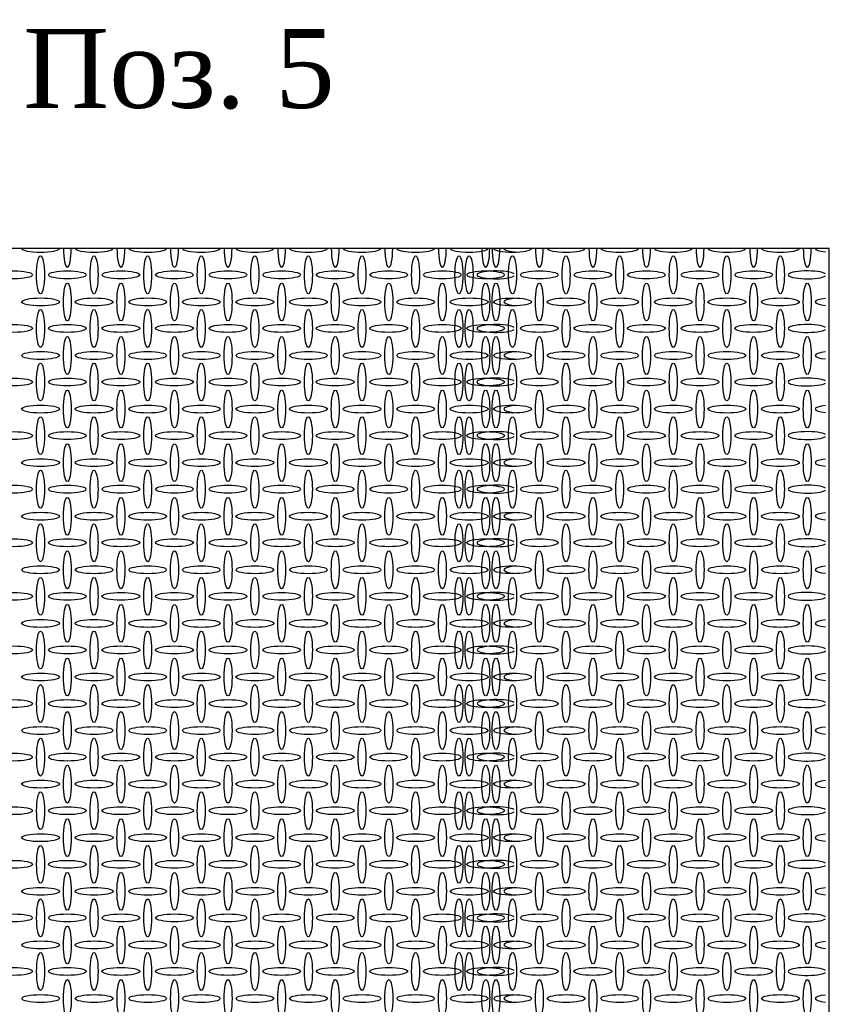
# Model space of a CAD drawing. Header units: millimetres. Extents: x 2063114 to 14983986, y -126020516 to 213791.
# Tile 56 of 256: x 2345810 to 2349407, y -1605762 to -1601388. Entities that reach past the tile are written whole.
import ezdxf

# ---------------------------------------------------------------- set-up
doc = ezdxf.new("R2010")
doc.units = ezdxf.units.MM
doc.layers.add('Фундаменты', color=252, linetype='Continuous', lineweight=25)
doc.styles.add('TIMES', font='times.ttf')

msp = doc.modelspace()

# ---------------------------------------------------------------- linework, layer by layer
msp.add_lwpolyline([(2349406.71485, -1602404.42266), (2343764.71485, -1602404.42266), (2343764.71485, -1609444.42249), (2349406.71485, -1609444.42249)], close=True)
at = {"linetype": 'Continuous'}
for centre, major_axis, start_param, end_param in [((2345902.96423, -1602404.06997), (84, 0), 3.1617472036, 6.2630307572), ((2346021.96423, -1602404.06997), (0, -84), 4.716587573, 7.8497830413), ((2346140.96423, -1602404.06997), (84, 0), 3.1617472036, 6.2630307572), ((2346259.96423, -1602404.06997), (0, -84), 4.716587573, 7.8497830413), ((2346378.96423, -1602404.06997), (84, 0), 3.1617472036, 6.2630307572), ((2346497.96423, -1602404.06997), (0, -84), 4.716587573, 7.8497830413), ((2346616.96423, -1602404.06997), (84, 0), 3.1617472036, 6.2630307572), ((2346735.96423, -1602404.06997), (0, -84), 4.716587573, 7.8497830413), ((2346854.96423, -1602404.06997), (84, 0), 3.1617472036, 6.2630307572), ((2346973.96423, -1602404.06997), (0, -84), 4.716587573, 7.8497830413), ((2347092.96423, -1602404.06997), (84, 0), 3.1617472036, 6.2630307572), ((2347211.96423, -1602404.06997), (0, -84), 4.716587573, 7.8497830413), ((2347330.96423, -1602404.06997), (84, 0), 3.1617472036, 6.2630307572), ((2347449.96423, -1602404.06997), (0, -84), 4.716587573, 7.8497830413), ((2347568.96423, -1602404.06997), (84, 0), 3.1617472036, 6.2630307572), ((2347687.96423, -1602404.06997), (0, -84), 4.716587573, 7.8497830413), ((2347806.96423, -1602404.06997), (84, 0), 3.1617472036, 6.2630307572), ((2347880.64347, -1602404.06997), (0, -84), 4.716587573, 7.8497830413), ((2347925.96423, -1602404.06997), (0, -84), 4.716587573, 7.8497830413), ((2347999.64347, -1602404.06997), (84, 0), 3.1617472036, 6.2630307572), ((2348044.96423, -1602404.06997), (84, 0), 3.1617472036, 4.2396239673), ((2348118.64347, -1602404.06997), (0, -84), 4.716587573, 7.8497830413), ((2348237.64347, -1602404.06997), (84, 0), 3.1617472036, 6.2630307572), ((2348356.64347, -1602404.06997), (0, -84), 4.716587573, 7.8497830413), ((2348475.64347, -1602404.06997), (84, 0), 3.1617472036, 6.2630307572), ((2348594.64347, -1602404.06997), (0, -84), 4.716587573, 7.8497830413), ((2348713.64347, -1602404.06997), (84, 0), 3.1617472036, 6.2630307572), ((2348832.64347, -1602404.06997), (0, -84), 4.716587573, 7.8497830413), ((2348951.64347, -1602404.06997), (84, 0), 3.1617472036, 6.2630307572), ((2349070.64347, -1602404.06997), (0, -84), 4.716587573, 7.8497830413), ((2349189.64347, -1602404.06997), (84, 0), 3.1617472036, 6.2630307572), ((2349308.64347, -1602404.06997), (0, -84), 4.716587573, 7.8497830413), ((2349427.64347, -1602404.06997), (84, 0), 3.1617472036, 4.2396239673), ((2347925.76758, -1602521.87323), (84, 0), 0.2704232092, 6.0127620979), ((2349308.44683, -1602521.87323), (84, 0), 0.2704232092, 6.0127620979), ((2348044.96423, -1602642.06997), (84, 0), 2.0435613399, 4.2396239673), ((2349427.64347, -1602642.06997), (84, 0), 2.0435613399, 4.2396239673), ((2347925.76758, -1602759.87323), (84, 0), 0.2704232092, 6.0127620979), ((2349308.44683, -1602759.87323), (84, 0), 0.2704232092, 6.0127620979), ((2348044.96423, -1602880.06997), (84, 0), 2.0435613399, 4.2396239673), ((2349427.64347, -1602880.06997), (84, 0), 2.0435613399, 4.2396239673), ((2347925.76758, -1602997.87323), (84, 0), 0.2704232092, 6.0127620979), ((2349308.44683, -1602997.87323), (84, 0), 0.2704232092, 6.0127620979), ((2348044.96423, -1603118.06997), (84, 0), 2.0435613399, 4.2396239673), ((2349427.64347, -1603118.06997), (84, 0), 2.0435613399, 4.2396239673), ((2347925.76758, -1603235.87323), (84, 0), 0.2704232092, 6.0127620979), ((2349308.44683, -1603235.87323), (84, 0), 0.2704232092, 6.0127620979), ((2348044.96423, -1603356.06997), (84, 0), 2.0435613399, 4.2396239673), ((2349427.64347, -1603356.06997), (84, 0), 2.0435613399, 4.2396239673), ((2347925.76758, -1603473.87323), (84, 0), 0.2704232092, 6.0127620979), ((2349308.44683, -1603473.87323), (84, 0), 0.2704232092, 6.0127620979), ((2348044.96423, -1603594.06997), (84, 0), 2.0435613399, 4.2396239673), ((2349427.64347, -1603594.06997), (84, 0), 2.0435613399, 4.2396239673), ((2347925.76758, -1603711.87323), (84, 0), 0.2704232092, 6.0127620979), ((2349308.44683, -1603711.87323), (84, 0), 0.2704232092, 6.0127620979), ((2348044.979, -1603832.09958), (84, 0), 2.0437588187, 4.2394264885), ((2349427.65824, -1603832.09958), (84, 0), 2.0437588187, 4.2394264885), ((2347925.81963, -1603950.0221), (84, 0), 0.2727328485, 6.0104524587), ((2349308.49887, -1603950.0221), (84, 0), 0.2727328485, 6.0104524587), ((2348045.01627, -1604070.21884), (84, 0), 2.04425736, 4.2389279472), ((2349427.69551, -1604070.21884), (84, 0), 2.04425736, 4.2389279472), ((2347925.81963, -1604188.0221), (84, 0), 0.2727328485, 6.0104524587), ((2349308.49887, -1604188.0221), (84, 0), 0.2727328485, 6.0104524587), ((2348045.06832, -1604308.36771), (84, 0), 2.0449536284, 4.2382316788), ((2349427.74756, -1604308.36771), (84, 0), 2.0449536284, 4.2382316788), ((2347925.88803, -1604426.23994), (84, 0), 0.2757398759, 6.0074454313), ((2349308.56727, -1604426.23994), (84, 0), 0.2757398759, 6.0074454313), ((2348044.98242, -1604546.06932), (84, 0), 2.0438046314, 4.2393806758), ((2349427.66166, -1604546.06932), (84, 0), 2.0438046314, 4.2393806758), ((2347925.88803, -1604664.23994), (84, 0), 0.2757398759, 6.0074454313), ((2349308.56727, -1604664.23994), (84, 0), 0.2757398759, 6.0074454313), ((2348044.99878, -1604784.13829), (84, 0), 2.0440234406, 4.2391618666), ((2349427.67802, -1604784.13829), (84, 0), 2.0440234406, 4.2391618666), ((2347925.88803, -1604902.23994), (84, 0), 0.2757398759, 6.0074454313), ((2349308.56727, -1604902.23994), (84, 0), 0.2757398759, 6.0074454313), ((2348045.0198, -1605022.21974), (84, 0), 2.0443044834, 4.2388808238), ((2349427.69904, -1605022.21974), (84, 0), 2.0443044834, 4.2388808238), ((2347925.88803, -1605140.23994), (84, 0), 0.2757398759, 6.0074454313), ((2349308.56727, -1605140.23994), (84, 0), 0.2757398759, 6.0074454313), ((2348045.0474, -1605260.31742), (84, 0), 2.0446737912, 4.238511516), ((2349427.72664, -1605260.31742), (84, 0), 2.0446737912, 4.238511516), ((2347925.88803, -1605378.23994), (84, 0), 0.2757398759, 6.0074454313), ((2349308.56727, -1605378.23994), (84, 0), 0.2757398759, 6.0074454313), ((2348045.08468, -1605498.43668), (84, 0), 2.0451725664, 4.2380127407), ((2349427.76392, -1605498.43668), (84, 0), 2.0451725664, 4.2380127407), ((2347925.88803, -1605616.23994), (84, 0), 0.2757398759, 6.0074454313), ((2349308.56727, -1605616.23994), (84, 0), 0.2757398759, 6.0074454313), ((2348045.13672, -1605736.58555), (84, 0), 2.0458691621, 4.2373161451), ((2349427.81596, -1605736.58555), (84, 0), 2.0458691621, 4.2373161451)]:
    msp.add_ellipse(centre, major_axis=major_axis, ratio=0.2083333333, start_param=start_param, end_param=end_param, dxfattribs=at)
for centre, major_axis in [((2345902.76758, -1602521.87323), (0, -84)), ((2346140.76758, -1602521.87323), (0, -84)), ((2346378.76758, -1602521.87323), (0, -84)), ((2346616.76758, -1602521.87323), (0, -84)), ((2346854.76758, -1602521.87323), (0, -84)), ((2347092.76758, -1602521.87323), (0, -84)), ((2347330.76758, -1602521.87323), (0, -84)), ((2347568.76758, -1602521.87323), (0, -84)), ((2347761.44683, -1602521.87323), (0, -84)), ((2347806.76758, -1602521.87323), (0, -84)), ((2347999.44683, -1602521.87323), (0, -84)), ((2348237.44683, -1602521.87323), (0, -84)), ((2348475.44683, -1602521.87323), (0, -84)), ((2348713.44683, -1602521.87323), (0, -84)), ((2348951.44683, -1602521.87323), (0, -84)), ((2349189.44683, -1602521.87323), (0, -84)), ((2345783.76758, -1602521.87323), (84, 0)), ((2346021.76758, -1602521.87323), (84, 0)), ((2346259.76758, -1602521.87323), (84, 0)), ((2346497.76758, -1602521.87323), (84, 0)), ((2346735.76758, -1602521.87323), (84, 0)), ((2346973.76758, -1602521.87323), (84, 0)), ((2347211.76758, -1602521.87323), (84, 0)), ((2347449.76758, -1602521.87323), (84, 0)), ((2347687.76758, -1602521.87323), (84, 0)), ((2347880.44683, -1602521.87323), (84, 0)), ((2348118.44683, -1602521.87323), (84, 0)), ((2348356.44683, -1602521.87323), (84, 0)), ((2348594.44683, -1602521.87323), (84, 0)), ((2348832.44683, -1602521.87323), (84, 0)), ((2349070.44683, -1602521.87323), (84, 0)), ((2346021.96423, -1602642.06997), (0, -84)), ((2346259.96423, -1602642.06997), (0, -84)), ((2346497.96423, -1602642.06997), (0, -84)), ((2346735.96423, -1602642.06997), (0, -84)), ((2346973.96423, -1602642.06997), (0, -84)), ((2347211.96423, -1602642.06997), (0, -84)), ((2347449.96423, -1602642.06997), (0, -84)), ((2347687.96423, -1602642.06997), (0, -84)), ((2347880.64347, -1602642.06997), (0, -84)), ((2347925.96423, -1602642.06997), (0, -84)), ((2348118.64347, -1602642.06997), (0, -84)), ((2348356.64347, -1602642.06997), (0, -84)), ((2348594.64347, -1602642.06997), (0, -84)), ((2348832.64347, -1602642.06997), (0, -84)), ((2349070.64347, -1602642.06997), (0, -84)), ((2349308.64347, -1602642.06997), (0, -84)), ((2345902.96423, -1602642.06997), (84, 0)), ((2346140.96423, -1602642.06997), (84, 0)), ((2346378.96423, -1602642.06997), (84, 0)), ((2346616.96423, -1602642.06997), (84, 0)), ((2346854.96423, -1602642.06997), (84, 0)), ((2347092.96423, -1602642.06997), (84, 0)), ((2347330.96423, -1602642.06997), (84, 0)), ((2347568.96423, -1602642.06997), (84, 0)), ((2347806.96423, -1602642.06997), (84, 0)), ((2347999.64347, -1602642.06997), (84, 0)), ((2348237.64347, -1602642.06997), (84, 0)), ((2348475.64347, -1602642.06997), (84, 0)), ((2348713.64347, -1602642.06997), (84, 0)), ((2348951.64347, -1602642.06997), (84, 0)), ((2349189.64347, -1602642.06997), (84, 0)), ((2345902.76758, -1602759.87323), (0, -84)), ((2346140.76758, -1602759.87323), (0, -84)), ((2346378.76758, -1602759.87323), (0, -84)), ((2346616.76758, -1602759.87323), (0, -84)), ((2346854.76758, -1602759.87323), (0, -84)), ((2347092.76758, -1602759.87323), (0, -84)), ((2347330.76758, -1602759.87323), (0, -84)), ((2347568.76758, -1602759.87323), (0, -84)), ((2347761.44683, -1602759.87323), (0, -84)), ((2347806.76758, -1602759.87323), (0, -84)), ((2347999.44683, -1602759.87323), (0, -84)), ((2348237.44683, -1602759.87323), (0, -84)), ((2348475.44683, -1602759.87323), (0, -84)), ((2348713.44683, -1602759.87323), (0, -84)), ((2348951.44683, -1602759.87323), (0, -84)), ((2349189.44683, -1602759.87323), (0, -84)), ((2345783.76758, -1602759.87323), (84, 0)), ((2346021.76758, -1602759.87323), (84, 0)), ((2346259.76758, -1602759.87323), (84, 0)), ((2346497.76758, -1602759.87323), (84, 0)), ((2346735.76758, -1602759.87323), (84, 0)), ((2346973.76758, -1602759.87323), (84, 0)), ((2347211.76758, -1602759.87323), (84, 0)), ((2347449.76758, -1602759.87323), (84, 0)), ((2347687.76758, -1602759.87323), (84, 0)), ((2347880.44683, -1602759.87323), (84, 0)), ((2348118.44683, -1602759.87323), (84, 0)), ((2348356.44683, -1602759.87323), (84, 0)), ((2348594.44683, -1602759.87323), (84, 0)), ((2348832.44683, -1602759.87323), (84, 0)), ((2349070.44683, -1602759.87323), (84, 0)), ((2346021.96423, -1602880.06997), (0, -84)), ((2346259.96423, -1602880.06997), (0, -84)), ((2346497.96423, -1602880.06997), (0, -84)), ((2346735.96423, -1602880.06997), (0, -84)), ((2346973.96423, -1602880.06997), (0, -84)), ((2347211.96423, -1602880.06997), (0, -84)), ((2347449.96423, -1602880.06997), (0, -84)), ((2347687.96423, -1602880.06997), (0, -84)), ((2347880.64347, -1602880.06997), (0, -84)), ((2347925.96423, -1602880.06997), (0, -84)), ((2348118.64347, -1602880.06997), (0, -84)), ((2348356.64347, -1602880.06997), (0, -84)), ((2348594.64347, -1602880.06997), (0, -84)), ((2348832.64347, -1602880.06997), (0, -84)), ((2349070.64347, -1602880.06997), (0, -84)), ((2349308.64347, -1602880.06997), (0, -84)), ((2345902.96423, -1602880.06997), (84, 0)), ((2346140.96423, -1602880.06997), (84, 0)), ((2346378.96423, -1602880.06997), (84, 0)), ((2346616.96423, -1602880.06997), (84, 0)), ((2346854.96423, -1602880.06997), (84, 0)), ((2347092.96423, -1602880.06997), (84, 0)), ((2347330.96423, -1602880.06997), (84, 0)), ((2347568.96423, -1602880.06997), (84, 0)), ((2347806.96423, -1602880.06997), (84, 0)), ((2347999.64347, -1602880.06997), (84, 0)), ((2348237.64347, -1602880.06997), (84, 0)), ((2348475.64347, -1602880.06997), (84, 0)), ((2348713.64347, -1602880.06997), (84, 0)), ((2348951.64347, -1602880.06997), (84, 0)), ((2349189.64347, -1602880.06997), (84, 0)), ((2345902.76758, -1602997.87323), (0, -84)), ((2346140.76758, -1602997.87323), (0, -84)), ((2346378.76758, -1602997.87323), (0, -84)), ((2346616.76758, -1602997.87323), (0, -84)), ((2346854.76758, -1602997.87323), (0, -84)), ((2347092.76758, -1602997.87323), (0, -84)), ((2347330.76758, -1602997.87323), (0, -84)), ((2347568.76758, -1602997.87323), (0, -84)), ((2347761.44683, -1602997.87323), (0, -84)), ((2347806.76758, -1602997.87323), (0, -84)), ((2347999.44683, -1602997.87323), (0, -84)), ((2348237.44683, -1602997.87323), (0, -84)), ((2348475.44683, -1602997.87323), (0, -84)), ((2348713.44683, -1602997.87323), (0, -84)), ((2348951.44683, -1602997.87323), (0, -84)), ((2349189.44683, -1602997.87323), (0, -84)), ((2345783.76758, -1602997.87323), (84, 0)), ((2346021.76758, -1602997.87323), (84, 0)), ((2346259.76758, -1602997.87323), (84, 0)), ((2346497.76758, -1602997.87323), (84, 0)), ((2346735.76758, -1602997.87323), (84, 0)), ((2346973.76758, -1602997.87323), (84, 0)), ((2347211.76758, -1602997.87323), (84, 0)), ((2347449.76758, -1602997.87323), (84, 0)), ((2347687.76758, -1602997.87323), (84, 0)), ((2347880.44683, -1602997.87323), (84, 0)), ((2348118.44683, -1602997.87323), (84, 0)), ((2348356.44683, -1602997.87323), (84, 0)), ((2348594.44683, -1602997.87323), (84, 0)), ((2348832.44683, -1602997.87323), (84, 0)), ((2349070.44683, -1602997.87323), (84, 0)), ((2346021.96423, -1603118.06997), (0, -84)), ((2346259.96423, -1603118.06997), (0, -84)), ((2346497.96423, -1603118.06997), (0, -84)), ((2346735.96423, -1603118.06997), (0, -84)), ((2346973.96423, -1603118.06997), (0, -84)), ((2347211.96423, -1603118.06997), (0, -84)), ((2347449.96423, -1603118.06997), (0, -84)), ((2347687.96423, -1603118.06997), (0, -84)), ((2347880.64347, -1603118.06997), (0, -84)), ((2347925.96423, -1603118.06997), (0, -84)), ((2348118.64347, -1603118.06997), (0, -84)), ((2348356.64347, -1603118.06997), (0, -84)), ((2348594.64347, -1603118.06997), (0, -84)), ((2348832.64347, -1603118.06997), (0, -84)), ((2349070.64347, -1603118.06997), (0, -84)), ((2349308.64347, -1603118.06997), (0, -84)), ((2345902.96423, -1603118.06997), (84, 0)), ((2346140.96423, -1603118.06997), (84, 0)), ((2346378.96423, -1603118.06997), (84, 0)), ((2346616.96423, -1603118.06997), (84, 0)), ((2346854.96423, -1603118.06997), (84, 0)), ((2347092.96423, -1603118.06997), (84, 0)), ((2347330.96423, -1603118.06997), (84, 0)), ((2347568.96423, -1603118.06997), (84, 0)), ((2347806.96423, -1603118.06997), (84, 0)), ((2347999.64347, -1603118.06997), (84, 0)), ((2348237.64347, -1603118.06997), (84, 0)), ((2348475.64347, -1603118.06997), (84, 0)), ((2348713.64347, -1603118.06997), (84, 0)), ((2348951.64347, -1603118.06997), (84, 0)), ((2349189.64347, -1603118.06997), (84, 0)), ((2345902.76758, -1603235.87323), (0, -84)), ((2346140.76758, -1603235.87323), (0, -84)), ((2346378.76758, -1603235.87323), (0, -84)), ((2346616.76758, -1603235.87323), (0, -84)), ((2346854.76758, -1603235.87323), (0, -84)), ((2347092.76758, -1603235.87323), (0, -84)), ((2347330.76758, -1603235.87323), (0, -84)), ((2347568.76758, -1603235.87323), (0, -84)), ((2347761.44683, -1603235.87323), (0, -84)), ((2347806.76758, -1603235.87323), (0, -84)), ((2347999.44683, -1603235.87323), (0, -84)), ((2348237.44683, -1603235.87323), (0, -84)), ((2348475.44683, -1603235.87323), (0, -84)), ((2348713.44683, -1603235.87323), (0, -84)), ((2348951.44683, -1603235.87323), (0, -84)), ((2349189.44683, -1603235.87323), (0, -84)), ((2345783.76758, -1603235.87323), (84, 0)), ((2346021.76758, -1603235.87323), (84, 0)), ((2346259.76758, -1603235.87323), (84, 0)), ((2346497.76758, -1603235.87323), (84, 0)), ((2346735.76758, -1603235.87323), (84, 0)), ((2346973.76758, -1603235.87323), (84, 0)), ((2347211.76758, -1603235.87323), (84, 0)), ((2347449.76758, -1603235.87323), (84, 0)), ((2347687.76758, -1603235.87323), (84, 0)), ((2347880.44683, -1603235.87323), (84, 0)), ((2348118.44683, -1603235.87323), (84, 0)), ((2348356.44683, -1603235.87323), (84, 0)), ((2348594.44683, -1603235.87323), (84, 0)), ((2348832.44683, -1603235.87323), (84, 0)), ((2349070.44683, -1603235.87323), (84, 0)), ((2346021.96423, -1603356.06997), (0, -84)), ((2346259.96423, -1603356.06997), (0, -84)), ((2346497.96423, -1603356.06997), (0, -84)), ((2346735.96423, -1603356.06997), (0, -84)), ((2346973.96423, -1603356.06997), (0, -84)), ((2347211.96423, -1603356.06997), (0, -84)), ((2347449.96423, -1603356.06997), (0, -84)), ((2347687.96423, -1603356.06997), (0, -84)), ((2347880.64347, -1603356.06997), (0, -84)), ((2347925.96423, -1603356.06997), (0, -84)), ((2348118.64347, -1603356.06997), (0, -84)), ((2348356.64347, -1603356.06997), (0, -84)), ((2348594.64347, -1603356.06997), (0, -84)), ((2348832.64347, -1603356.06997), (0, -84)), ((2349070.64347, -1603356.06997), (0, -84)), ((2349308.64347, -1603356.06997), (0, -84)), ((2345902.96423, -1603356.06997), (84, 0)), ((2346140.96423, -1603356.06997), (84, 0)), ((2346378.96423, -1603356.06997), (84, 0)), ((2346616.96423, -1603356.06997), (84, 0)), ((2346854.96423, -1603356.06997), (84, 0)), ((2347092.96423, -1603356.06997), (84, 0)), ((2347330.96423, -1603356.06997), (84, 0)), ((2347568.96423, -1603356.06997), (84, 0)), ((2347806.96423, -1603356.06997), (84, 0)), ((2347999.64347, -1603356.06997), (84, 0)), ((2348237.64347, -1603356.06997), (84, 0)), ((2348475.64347, -1603356.06997), (84, 0)), ((2348713.64347, -1603356.06997), (84, 0)), ((2348951.64347, -1603356.06997), (84, 0)), ((2349189.64347, -1603356.06997), (84, 0)), ((2345902.76758, -1603473.87323), (0, -84)), ((2346140.76758, -1603473.87323), (0, -84)), ((2346378.76758, -1603473.87323), (0, -84)), ((2346616.76758, -1603473.87323), (0, -84)), ((2346854.76758, -1603473.87323), (0, -84)), ((2347092.76758, -1603473.87323), (0, -84)), ((2347330.76758, -1603473.87323), (0, -84)), ((2347568.76758, -1603473.87323), (0, -84)), ((2347761.44683, -1603473.87323), (0, -84)), ((2347806.76758, -1603473.87323), (0, -84)), ((2347999.44683, -1603473.87323), (0, -84)), ((2348237.44683, -1603473.87323), (0, -84)), ((2348475.44683, -1603473.87323), (0, -84)), ((2348713.44683, -1603473.87323), (0, -84)), ((2348951.44683, -1603473.87323), (0, -84)), ((2349189.44683, -1603473.87323), (0, -84)), ((2345783.76758, -1603473.87323), (84, 0)), ((2346021.76758, -1603473.87323), (84, 0)), ((2346259.76758, -1603473.87323), (84, 0)), ((2346497.76758, -1603473.87323), (84, 0)), ((2346735.76758, -1603473.87323), (84, 0)), ((2346973.76758, -1603473.87323), (84, 0)), ((2347211.76758, -1603473.87323), (84, 0)), ((2347449.76758, -1603473.87323), (84, 0)), ((2347687.76758, -1603473.87323), (84, 0)), ((2347880.44683, -1603473.87323), (84, 0)), ((2348118.44683, -1603473.87323), (84, 0)), ((2348356.44683, -1603473.87323), (84, 0)), ((2348594.44683, -1603473.87323), (84, 0)), ((2348832.44683, -1603473.87323), (84, 0)), ((2349070.44683, -1603473.87323), (84, 0)), ((2346022.01627, -1603594.21884), (0, -84)), ((2346260.01627, -1603594.21884), (0, -84)), ((2346498.01627, -1603594.21884), (0, -84)), ((2346736.01627, -1603594.21884), (0, -84)), ((2346974.01627, -1603594.21884), (0, -84)), ((2347212.01627, -1603594.21884), (0, -84)), ((2347450.01627, -1603594.21884), (0, -84)), ((2347688.01627, -1603594.21884), (0, -84)), ((2347880.69551, -1603594.21884), (0, -84)), ((2347926.01627, -1603594.21884), (0, -84)), ((2348118.69551, -1603594.21884), (0, -84)), ((2348356.69551, -1603594.21884), (0, -84)), ((2348594.69551, -1603594.21884), (0, -84)), ((2348832.69551, -1603594.21884), (0, -84)), ((2349070.69551, -1603594.21884), (0, -84)), ((2349308.69551, -1603594.21884), (0, -84)), ((2345902.96423, -1603594.06997), (84, 0)), ((2346140.96423, -1603594.06997), (84, 0)), ((2346378.96423, -1603594.06997), (84, 0)), ((2346616.96423, -1603594.06997), (84, 0)), ((2346854.96423, -1603594.06997), (84, 0)), ((2347092.96423, -1603594.06997), (84, 0)), ((2347330.96423, -1603594.06997), (84, 0)), ((2347568.96423, -1603594.06997), (84, 0)), ((2347806.96423, -1603594.06997), (84, 0)), ((2347999.64347, -1603594.06997), (84, 0)), ((2348237.64347, -1603594.06997), (84, 0)), ((2348475.64347, -1603594.06997), (84, 0)), ((2348713.64347, -1603594.06997), (84, 0)), ((2348951.64347, -1603594.06997), (84, 0)), ((2349189.64347, -1603594.06997), (84, 0)), ((2345902.81963, -1603712.0221), (0, -84)), ((2346140.81963, -1603712.0221), (0, -84)), ((2346378.81963, -1603712.0221), (0, -84)), ((2346616.81963, -1603712.0221), (0, -84)), ((2346854.81963, -1603712.0221), (0, -84)), ((2347092.81963, -1603712.0221), (0, -84)), ((2347330.81963, -1603712.0221), (0, -84)), ((2347568.81963, -1603712.0221), (0, -84)), ((2347761.49887, -1603712.0221), (0, -84)), ((2347806.81963, -1603712.0221), (0, -84)), ((2347999.49887, -1603712.0221), (0, -84)), ((2348237.49887, -1603712.0221), (0, -84)), ((2348475.49887, -1603712.0221), (0, -84)), ((2348713.49887, -1603712.0221), (0, -84)), ((2348951.49887, -1603712.0221), (0, -84)), ((2349189.49887, -1603712.0221), (0, -84)), ((2345783.76758, -1603711.87323), (84, 0)), ((2346021.76758, -1603711.87323), (84, 0)), ((2346259.76758, -1603711.87323), (84, 0)), ((2346497.76758, -1603711.87323), (84, 0)), ((2346735.76758, -1603711.87323), (84, 0)), ((2346973.76758, -1603711.87323), (84, 0)), ((2347211.76758, -1603711.87323), (84, 0)), ((2347449.76758, -1603711.87323), (84, 0)), ((2347687.76758, -1603711.87323), (84, 0)), ((2347880.44683, -1603711.87323), (84, 0)), ((2348118.44683, -1603711.87323), (84, 0)), ((2348356.44683, -1603711.87323), (84, 0)), ((2348594.44683, -1603711.87323), (84, 0)), ((2348832.44683, -1603711.87323), (84, 0)), ((2349070.44683, -1603711.87323), (84, 0)), ((2346021.979, -1603832.09958), (0, -84)), ((2346259.979, -1603832.09958), (0, -84)), ((2346497.979, -1603832.09958), (0, -84)), ((2346735.979, -1603832.09958), (0, -84)), ((2346973.979, -1603832.09958), (0, -84)), ((2347211.979, -1603832.09958), (0, -84)), ((2347449.979, -1603832.09958), (0, -84)), ((2347687.979, -1603832.09958), (0, -84)), ((2347880.65824, -1603832.09958), (0, -84)), ((2347925.979, -1603832.09958), (0, -84)), ((2348118.65824, -1603832.09958), (0, -84)), ((2348356.65824, -1603832.09958), (0, -84)), ((2348594.65824, -1603832.09958), (0, -84)), ((2348832.65824, -1603832.09958), (0, -84)), ((2349070.65824, -1603832.09958), (0, -84)), ((2349308.65824, -1603832.09958), (0, -84)), ((2345902.979, -1603832.09958), (84, 0)), ((2346140.979, -1603832.09958), (84, 0)), ((2346378.979, -1603832.09958), (84, 0)), ((2346616.979, -1603832.09958), (84, 0)), ((2346854.979, -1603832.09958), (84, 0)), ((2347092.979, -1603832.09958), (84, 0)), ((2347330.979, -1603832.09958), (84, 0)), ((2347568.979, -1603832.09958), (84, 0)), ((2347806.979, -1603832.09958), (84, 0)), ((2347999.65824, -1603832.09958), (84, 0)), ((2348237.65824, -1603832.09958), (84, 0)), ((2348475.65824, -1603832.09958), (84, 0)), ((2348713.65824, -1603832.09958), (84, 0)), ((2348951.65824, -1603832.09958), (84, 0)), ((2349189.65824, -1603832.09958), (84, 0)), ((2345902.81963, -1603950.0221), (0, -84)), ((2346140.81963, -1603950.0221), (0, -84)), ((2346378.81963, -1603950.0221), (0, -84)), ((2346616.81963, -1603950.0221), (0, -84)), ((2346854.81963, -1603950.0221), (0, -84)), ((2347092.81963, -1603950.0221), (0, -84)), ((2347330.81963, -1603950.0221), (0, -84)), ((2347568.81963, -1603950.0221), (0, -84)), ((2347761.49887, -1603950.0221), (0, -84)), ((2347806.81963, -1603950.0221), (0, -84)), ((2347999.49887, -1603950.0221), (0, -84)), ((2348237.49887, -1603950.0221), (0, -84)), ((2348475.49887, -1603950.0221), (0, -84)), ((2348713.49887, -1603950.0221), (0, -84)), ((2348951.49887, -1603950.0221), (0, -84)), ((2349189.49887, -1603950.0221), (0, -84)), ((2345783.81963, -1603950.0221), (84, 0)), ((2346021.81963, -1603950.0221), (84, 0)), ((2346259.81963, -1603950.0221), (84, 0)), ((2346497.81963, -1603950.0221), (84, 0)), ((2346735.81963, -1603950.0221), (84, 0)), ((2346973.81963, -1603950.0221), (84, 0)), ((2347211.81963, -1603950.0221), (84, 0)), ((2347449.81963, -1603950.0221), (84, 0)), ((2347687.81963, -1603950.0221), (84, 0)), ((2347880.49887, -1603950.0221), (84, 0)), ((2348118.49887, -1603950.0221), (84, 0)), ((2348356.49887, -1603950.0221), (84, 0)), ((2348594.49887, -1603950.0221), (84, 0)), ((2348832.49887, -1603950.0221), (84, 0)), ((2349070.49887, -1603950.0221), (84, 0)), ((2346022.01627, -1604070.21884), (0, -84)), ((2346260.01627, -1604070.21884), (0, -84)), ((2346498.01627, -1604070.21884), (0, -84)), ((2346736.01627, -1604070.21884), (0, -84)), ((2346974.01627, -1604070.21884), (0, -84)), ((2347212.01627, -1604070.21884), (0, -84)), ((2347450.01627, -1604070.21884), (0, -84)), ((2347688.01627, -1604070.21884), (0, -84)), ((2347880.69551, -1604070.21884), (0, -84)), ((2347926.01627, -1604070.21884), (0, -84)), ((2348118.69551, -1604070.21884), (0, -84)), ((2348356.69551, -1604070.21884), (0, -84)), ((2348594.69551, -1604070.21884), (0, -84)), ((2348832.69551, -1604070.21884), (0, -84)), ((2349070.69551, -1604070.21884), (0, -84)), ((2349308.69551, -1604070.21884), (0, -84)), ((2345903.01627, -1604070.21884), (84, 0)), ((2346141.01627, -1604070.21884), (84, 0)), ((2346379.01627, -1604070.21884), (84, 0)), ((2346617.01627, -1604070.21884), (84, 0)), ((2346855.01627, -1604070.21884), (84, 0)), ((2347093.01627, -1604070.21884), (84, 0)), ((2347331.01627, -1604070.21884), (84, 0)), ((2347569.01627, -1604070.21884), (84, 0)), ((2347807.01627, -1604070.21884), (84, 0)), ((2347999.69551, -1604070.21884), (84, 0)), ((2348237.69551, -1604070.21884), (84, 0)), ((2348475.69551, -1604070.21884), (84, 0)), ((2348713.69551, -1604070.21884), (84, 0)), ((2348951.69551, -1604070.21884), (84, 0)), ((2349189.69551, -1604070.21884), (84, 0)), ((2345902.81963, -1604188.0221), (0, -84)), ((2346140.81963, -1604188.0221), (0, -84)), ((2346378.81963, -1604188.0221), (0, -84)), ((2346616.81963, -1604188.0221), (0, -84)), ((2346854.81963, -1604188.0221), (0, -84)), ((2347092.81963, -1604188.0221), (0, -84)), ((2347330.81963, -1604188.0221), (0, -84)), ((2347568.81963, -1604188.0221), (0, -84)), ((2347761.49887, -1604188.0221), (0, -84)), ((2347806.81963, -1604188.0221), (0, -84)), ((2347999.49887, -1604188.0221), (0, -84)), ((2348237.49887, -1604188.0221), (0, -84)), ((2348475.49887, -1604188.0221), (0, -84)), ((2348713.49887, -1604188.0221), (0, -84)), ((2348951.49887, -1604188.0221), (0, -84)), ((2349189.49887, -1604188.0221), (0, -84)), ((2345783.81963, -1604188.0221), (84, 0)), ((2346021.81963, -1604188.0221), (84, 0)), ((2346259.81963, -1604188.0221), (84, 0)), ((2346497.81963, -1604188.0221), (84, 0)), ((2346735.81963, -1604188.0221), (84, 0)), ((2346973.81963, -1604188.0221), (84, 0)), ((2347211.81963, -1604188.0221), (84, 0)), ((2347449.81963, -1604188.0221), (84, 0)), ((2347687.81963, -1604188.0221), (84, 0)), ((2347880.49887, -1604188.0221), (84, 0)), ((2348118.49887, -1604188.0221), (84, 0)), ((2348356.49887, -1604188.0221), (84, 0)), ((2348594.49887, -1604188.0221), (84, 0)), ((2348832.49887, -1604188.0221), (84, 0)), ((2349070.49887, -1604188.0221), (84, 0)), ((2346022.06832, -1604308.36771), (0, -84)), ((2346260.06832, -1604308.36771), (0, -84)), ((2346498.06832, -1604308.36771), (0, -84)), ((2346736.06832, -1604308.36771), (0, -84)), ((2346974.06832, -1604308.36771), (0, -84)), ((2347212.06832, -1604308.36771), (0, -84)), ((2347450.06832, -1604308.36771), (0, -84)), ((2347688.06832, -1604308.36771), (0, -84)), ((2347880.74756, -1604308.36771), (0, -84)), ((2347926.06832, -1604308.36771), (0, -84)), ((2348118.74756, -1604308.36771), (0, -84)), ((2348356.74756, -1604308.36771), (0, -84)), ((2348594.74756, -1604308.36771), (0, -84)), ((2348832.74756, -1604308.36771), (0, -84)), ((2349070.74756, -1604308.36771), (0, -84)), ((2349308.74756, -1604308.36771), (0, -84)), ((2345903.06832, -1604308.36771), (84, 0)), ((2346141.06832, -1604308.36771), (84, 0)), ((2346379.06832, -1604308.36771), (84, 0)), ((2346617.06832, -1604308.36771), (84, 0)), ((2346855.06832, -1604308.36771), (84, 0)), ((2347093.06832, -1604308.36771), (84, 0)), ((2347331.06832, -1604308.36771), (84, 0)), ((2347569.06832, -1604308.36771), (84, 0)), ((2347807.06832, -1604308.36771), (84, 0)), ((2347999.74756, -1604308.36771), (84, 0)), ((2348237.74756, -1604308.36771), (84, 0)), ((2348475.74756, -1604308.36771), (84, 0)), ((2348713.74756, -1604308.36771), (84, 0)), ((2348951.74756, -1604308.36771), (84, 0)), ((2349189.74756, -1604308.36771), (84, 0)), ((2345902.87167, -1604426.17097), (0, -84)), ((2346140.87167, -1604426.17097), (0, -84)), ((2346378.87167, -1604426.17097), (0, -84)), ((2346616.87167, -1604426.17097), (0, -84)), ((2346854.87167, -1604426.17097), (0, -84)), ((2347092.87167, -1604426.17097), (0, -84)), ((2347330.87167, -1604426.17097), (0, -84)), ((2347568.87167, -1604426.17097), (0, -84)), ((2347761.55091, -1604426.17097), (0, -84)), ((2347806.87167, -1604426.17097), (0, -84)), ((2347999.55091, -1604426.17097), (0, -84)), ((2348237.55091, -1604426.17097), (0, -84)), ((2348475.55091, -1604426.17097), (0, -84)), ((2348713.55091, -1604426.17097), (0, -84)), ((2348951.55091, -1604426.17097), (0, -84)), ((2349189.55091, -1604426.17097), (0, -84)), ((2345783.88803, -1604426.23994), (84, 0)), ((2346021.88803, -1604426.23994), (84, 0)), ((2346259.88803, -1604426.23994), (84, 0)), ((2346497.88803, -1604426.23994), (84, 0)), ((2346735.88803, -1604426.23994), (84, 0)), ((2346973.88803, -1604426.23994), (84, 0)), ((2347211.88803, -1604426.23994), (84, 0)), ((2347449.88803, -1604426.23994), (84, 0)), ((2347687.88803, -1604426.23994), (84, 0)), ((2347880.56727, -1604426.23994), (84, 0)), ((2348118.56727, -1604426.23994), (84, 0)), ((2348356.56727, -1604426.23994), (84, 0)), ((2348594.56727, -1604426.23994), (84, 0)), ((2348832.56727, -1604426.23994), (84, 0)), ((2349070.56727, -1604426.23994), (84, 0)), ((2346021.98242, -1604546.06932), (0, -84)), ((2346259.98242, -1604546.06932), (0, -84)), ((2346497.98242, -1604546.06932), (0, -84)), ((2346735.98242, -1604546.06932), (0, -84)), ((2346973.98242, -1604546.06932), (0, -84)), ((2347211.98242, -1604546.06932), (0, -84)), ((2347449.98242, -1604546.06932), (0, -84)), ((2347687.98242, -1604546.06932), (0, -84)), ((2347880.66166, -1604546.06932), (0, -84)), ((2347925.98242, -1604546.06932), (0, -84)), ((2348118.66166, -1604546.06932), (0, -84)), ((2348356.66166, -1604546.06932), (0, -84)), ((2348594.66166, -1604546.06932), (0, -84)), ((2348832.66166, -1604546.06932), (0, -84)), ((2349070.66166, -1604546.06932), (0, -84)), ((2349308.66166, -1604546.06932), (0, -84)), ((2345902.98242, -1604546.06932), (84, 0)), ((2346140.98242, -1604546.06932), (84, 0)), ((2346378.98242, -1604546.06932), (84, 0)), ((2346616.98242, -1604546.06932), (84, 0)), ((2346854.98242, -1604546.06932), (84, 0)), ((2347092.98242, -1604546.06932), (84, 0)), ((2347330.98242, -1604546.06932), (84, 0)), ((2347568.98242, -1604546.06932), (84, 0)), ((2347806.98242, -1604546.06932), (84, 0)), ((2347999.66166, -1604546.06932), (84, 0)), ((2348237.66166, -1604546.06932), (84, 0)), ((2348475.66166, -1604546.06932), (84, 0)), ((2348713.66166, -1604546.06932), (84, 0)), ((2348951.66166, -1604546.06932), (84, 0)), ((2349189.66166, -1604546.06932), (84, 0)), ((2345902.88803, -1604664.23994), (0, -84)), ((2346140.88803, -1604664.23994), (0, -84)), ((2346378.88803, -1604664.23994), (0, -84)), ((2346616.88803, -1604664.23994), (0, -84)), ((2346854.88803, -1604664.23994), (0, -84)), ((2347092.88803, -1604664.23994), (0, -84)), ((2347330.88803, -1604664.23994), (0, -84)), ((2347568.88803, -1604664.23994), (0, -84)), ((2347761.56727, -1604664.23994), (0, -84)), ((2347806.88803, -1604664.23994), (0, -84)), ((2347999.56727, -1604664.23994), (0, -84)), ((2348237.56727, -1604664.23994), (0, -84)), ((2348475.56727, -1604664.23994), (0, -84)), ((2348713.56727, -1604664.23994), (0, -84)), ((2348951.56727, -1604664.23994), (0, -84)), ((2349189.56727, -1604664.23994), (0, -84)), ((2345783.88803, -1604664.23994), (84, 0)), ((2346021.88803, -1604664.23994), (84, 0)), ((2346259.88803, -1604664.23994), (84, 0)), ((2346497.88803, -1604664.23994), (84, 0)), ((2346735.88803, -1604664.23994), (84, 0)), ((2346973.88803, -1604664.23994), (84, 0)), ((2347211.88803, -1604664.23994), (84, 0)), ((2347449.88803, -1604664.23994), (84, 0)), ((2347687.88803, -1604664.23994), (84, 0)), ((2347880.56727, -1604664.23994), (84, 0)), ((2348118.56727, -1604664.23994), (84, 0)), ((2348356.56727, -1604664.23994), (84, 0)), ((2348594.56727, -1604664.23994), (84, 0)), ((2348832.56727, -1604664.23994), (84, 0)), ((2349070.56727, -1604664.23994), (84, 0)), ((2346021.99878, -1604784.13829), (0, -84)), ((2346259.99878, -1604784.13829), (0, -84)), ((2346497.99878, -1604784.13829), (0, -84)), ((2346735.99878, -1604784.13829), (0, -84)), ((2346973.99878, -1604784.13829), (0, -84)), ((2347211.99878, -1604784.13829), (0, -84)), ((2347449.99878, -1604784.13829), (0, -84)), ((2347687.99878, -1604784.13829), (0, -84)), ((2347880.67802, -1604784.13829), (0, -84)), ((2347925.99878, -1604784.13829), (0, -84)), ((2348118.67802, -1604784.13829), (0, -84)), ((2348356.67802, -1604784.13829), (0, -84)), ((2348594.67802, -1604784.13829), (0, -84)), ((2348832.67802, -1604784.13829), (0, -84)), ((2349070.67802, -1604784.13829), (0, -84)), ((2349308.67802, -1604784.13829), (0, -84)), ((2345902.99878, -1604784.13829), (84, 0)), ((2346140.99878, -1604784.13829), (84, 0)), ((2346378.99878, -1604784.13829), (84, 0)), ((2346616.99878, -1604784.13829), (84, 0)), ((2346854.99878, -1604784.13829), (84, 0)), ((2347092.99878, -1604784.13829), (84, 0)), ((2347330.99878, -1604784.13829), (84, 0)), ((2347568.99878, -1604784.13829), (84, 0)), ((2347806.99878, -1604784.13829), (84, 0)), ((2347999.67802, -1604784.13829), (84, 0)), ((2348237.67802, -1604784.13829), (84, 0)), ((2348475.67802, -1604784.13829), (84, 0)), ((2348713.67802, -1604784.13829), (84, 0)), ((2348951.67802, -1604784.13829), (84, 0)), ((2349189.67802, -1604784.13829), (84, 0)), ((2345902.88803, -1604902.23994), (0, -84)), ((2346140.88803, -1604902.23994), (0, -84)), ((2346378.88803, -1604902.23994), (0, -84)), ((2346616.88803, -1604902.23994), (0, -84)), ((2346854.88803, -1604902.23994), (0, -84)), ((2347092.88803, -1604902.23994), (0, -84)), ((2347330.88803, -1604902.23994), (0, -84)), ((2347568.88803, -1604902.23994), (0, -84)), ((2347761.56727, -1604902.23994), (0, -84)), ((2347806.88803, -1604902.23994), (0, -84)), ((2347999.56727, -1604902.23994), (0, -84)), ((2348237.56727, -1604902.23994), (0, -84)), ((2348475.56727, -1604902.23994), (0, -84)), ((2348713.56727, -1604902.23994), (0, -84)), ((2348951.56727, -1604902.23994), (0, -84)), ((2349189.56727, -1604902.23994), (0, -84)), ((2345783.88803, -1604902.23994), (84, 0)), ((2346021.88803, -1604902.23994), (84, 0)), ((2346259.88803, -1604902.23994), (84, 0)), ((2346497.88803, -1604902.23994), (84, 0)), ((2346735.88803, -1604902.23994), (84, 0)), ((2346973.88803, -1604902.23994), (84, 0)), ((2347211.88803, -1604902.23994), (84, 0)), ((2347449.88803, -1604902.23994), (84, 0)), ((2347687.88803, -1604902.23994), (84, 0)), ((2347880.56727, -1604902.23994), (84, 0)), ((2348118.56727, -1604902.23994), (84, 0)), ((2348356.56727, -1604902.23994), (84, 0)), ((2348594.56727, -1604902.23994), (84, 0)), ((2348832.56727, -1604902.23994), (84, 0)), ((2349070.56727, -1604902.23994), (84, 0)), ((2346022.0198, -1605022.21974), (0, -84)), ((2346260.0198, -1605022.21974), (0, -84)), ((2346498.0198, -1605022.21974), (0, -84)), ((2346736.0198, -1605022.21974), (0, -84)), ((2346974.0198, -1605022.21974), (0, -84)), ((2347212.0198, -1605022.21974), (0, -84)), ((2347450.0198, -1605022.21974), (0, -84)), ((2347688.0198, -1605022.21974), (0, -84)), ((2347880.69904, -1605022.21974), (0, -84)), ((2347926.0198, -1605022.21974), (0, -84)), ((2348118.69904, -1605022.21974), (0, -84)), ((2348356.69904, -1605022.21974), (0, -84)), ((2348594.69904, -1605022.21974), (0, -84)), ((2348832.69904, -1605022.21974), (0, -84)), ((2349070.69904, -1605022.21974), (0, -84)), ((2349308.69904, -1605022.21974), (0, -84)), ((2345903.0198, -1605022.21974), (84, 0)), ((2346141.0198, -1605022.21974), (84, 0)), ((2346379.0198, -1605022.21974), (84, 0)), ((2346617.0198, -1605022.21974), (84, 0)), ((2346855.0198, -1605022.21974), (84, 0)), ((2347093.0198, -1605022.21974), (84, 0)), ((2347331.0198, -1605022.21974), (84, 0)), ((2347569.0198, -1605022.21974), (84, 0)), ((2347807.0198, -1605022.21974), (84, 0)), ((2347999.69904, -1605022.21974), (84, 0)), ((2348237.69904, -1605022.21974), (84, 0)), ((2348475.69904, -1605022.21974), (84, 0)), ((2348713.69904, -1605022.21974), (84, 0)), ((2348951.69904, -1605022.21974), (84, 0)), ((2349189.69904, -1605022.21974), (84, 0)), ((2345902.88803, -1605140.23994), (0, -84)), ((2346140.88803, -1605140.23994), (0, -84)), ((2346378.88803, -1605140.23994), (0, -84)), ((2346616.88803, -1605140.23994), (0, -84)), ((2346854.88803, -1605140.23994), (0, -84)), ((2347092.88803, -1605140.23994), (0, -84)), ((2347330.88803, -1605140.23994), (0, -84)), ((2347568.88803, -1605140.23994), (0, -84)), ((2347761.56727, -1605140.23994), (0, -84)), ((2347806.88803, -1605140.23994), (0, -84)), ((2347999.56727, -1605140.23994), (0, -84)), ((2348237.56727, -1605140.23994), (0, -84)), ((2348475.56727, -1605140.23994), (0, -84)), ((2348713.56727, -1605140.23994), (0, -84)), ((2348951.56727, -1605140.23994), (0, -84)), ((2349189.56727, -1605140.23994), (0, -84)), ((2345783.88803, -1605140.23994), (84, 0)), ((2346021.88803, -1605140.23994), (84, 0)), ((2346259.88803, -1605140.23994), (84, 0)), ((2346497.88803, -1605140.23994), (84, 0)), ((2346735.88803, -1605140.23994), (84, 0)), ((2346973.88803, -1605140.23994), (84, 0)), ((2347211.88803, -1605140.23994), (84, 0)), ((2347449.88803, -1605140.23994), (84, 0)), ((2347687.88803, -1605140.23994), (84, 0)), ((2347880.56727, -1605140.23994), (84, 0)), ((2348118.56727, -1605140.23994), (84, 0)), ((2348356.56727, -1605140.23994), (84, 0)), ((2348594.56727, -1605140.23994), (84, 0)), ((2348832.56727, -1605140.23994), (84, 0)), ((2349070.56727, -1605140.23994), (84, 0)), ((2346022.0474, -1605260.31742), (0, -84)), ((2346260.0474, -1605260.31742), (0, -84)), ((2346498.0474, -1605260.31742), (0, -84)), ((2346736.0474, -1605260.31742), (0, -84)), ((2346974.0474, -1605260.31742), (0, -84)), ((2347212.0474, -1605260.31742), (0, -84)), ((2347450.0474, -1605260.31742), (0, -84)), ((2347688.0474, -1605260.31742), (0, -84)), ((2347880.72664, -1605260.31742), (0, -84)), ((2347926.0474, -1605260.31742), (0, -84)), ((2348118.72664, -1605260.31742), (0, -84)), ((2348356.72664, -1605260.31742), (0, -84)), ((2348594.72664, -1605260.31742), (0, -84)), ((2348832.72664, -1605260.31742), (0, -84)), ((2349070.72664, -1605260.31742), (0, -84)), ((2349308.72664, -1605260.31742), (0, -84)), ((2345903.0474, -1605260.31742), (84, 0)), ((2346141.0474, -1605260.31742), (84, 0)), ((2346379.0474, -1605260.31742), (84, 0)), ((2346617.0474, -1605260.31742), (84, 0)), ((2346855.0474, -1605260.31742), (84, 0)), ((2347093.0474, -1605260.31742), (84, 0)), ((2347331.0474, -1605260.31742), (84, 0)), ((2347569.0474, -1605260.31742), (84, 0)), ((2347807.0474, -1605260.31742), (84, 0)), ((2347999.72664, -1605260.31742), (84, 0)), ((2348237.72664, -1605260.31742), (84, 0)), ((2348475.72664, -1605260.31742), (84, 0)), ((2348713.72664, -1605260.31742), (84, 0)), ((2348951.72664, -1605260.31742), (84, 0)), ((2349189.72664, -1605260.31742), (84, 0)), ((2345902.88803, -1605378.23994), (0, -84)), ((2346140.88803, -1605378.23994), (0, -84)), ((2346378.88803, -1605378.23994), (0, -84)), ((2346616.88803, -1605378.23994), (0, -84)), ((2346854.88803, -1605378.23994), (0, -84)), ((2347092.88803, -1605378.23994), (0, -84)), ((2347330.88803, -1605378.23994), (0, -84)), ((2347568.88803, -1605378.23994), (0, -84)), ((2347761.56727, -1605378.23994), (0, -84)), ((2347806.88803, -1605378.23994), (0, -84)), ((2347999.56727, -1605378.23994), (0, -84)), ((2348237.56727, -1605378.23994), (0, -84)), ((2348475.56727, -1605378.23994), (0, -84)), ((2348713.56727, -1605378.23994), (0, -84)), ((2348951.56727, -1605378.23994), (0, -84)), ((2349189.56727, -1605378.23994), (0, -84)), ((2345783.88803, -1605378.23994), (84, 0)), ((2346021.88803, -1605378.23994), (84, 0)), ((2346259.88803, -1605378.23994), (84, 0)), ((2346497.88803, -1605378.23994), (84, 0)), ((2346735.88803, -1605378.23994), (84, 0)), ((2346973.88803, -1605378.23994), (84, 0)), ((2347211.88803, -1605378.23994), (84, 0)), ((2347449.88803, -1605378.23994), (84, 0)), ((2347687.88803, -1605378.23994), (84, 0)), ((2347880.56727, -1605378.23994), (84, 0)), ((2348118.56727, -1605378.23994), (84, 0)), ((2348356.56727, -1605378.23994), (84, 0)), ((2348594.56727, -1605378.23994), (84, 0)), ((2348832.56727, -1605378.23994), (84, 0)), ((2349070.56727, -1605378.23994), (84, 0)), ((2346022.08468, -1605498.43668), (0, -84)), ((2346260.08468, -1605498.43668), (0, -84)), ((2346498.08468, -1605498.43668), (0, -84)), ((2346736.08468, -1605498.43668), (0, -84)), ((2346974.08468, -1605498.43668), (0, -84)), ((2347212.08468, -1605498.43668), (0, -84)), ((2347450.08468, -1605498.43668), (0, -84)), ((2347688.08468, -1605498.43668), (0, -84)), ((2347880.76392, -1605498.43668), (0, -84)), ((2347926.08468, -1605498.43668), (0, -84)), ((2348118.76392, -1605498.43668), (0, -84)), ((2348356.76392, -1605498.43668), (0, -84)), ((2348594.76392, -1605498.43668), (0, -84)), ((2348832.76392, -1605498.43668), (0, -84)), ((2349070.76392, -1605498.43668), (0, -84)), ((2349308.76392, -1605498.43668), (0, -84)), ((2345903.08468, -1605498.43668), (84, 0)), ((2346141.08468, -1605498.43668), (84, 0)), ((2346379.08468, -1605498.43668), (84, 0)), ((2346617.08468, -1605498.43668), (84, 0)), ((2346855.08468, -1605498.43668), (84, 0)), ((2347093.08468, -1605498.43668), (84, 0)), ((2347331.08468, -1605498.43668), (84, 0)), ((2347569.08468, -1605498.43668), (84, 0)), ((2347807.08468, -1605498.43668), (84, 0)), ((2347999.76392, -1605498.43668), (84, 0)), ((2348237.76392, -1605498.43668), (84, 0)), ((2348475.76392, -1605498.43668), (84, 0)), ((2348713.76392, -1605498.43668), (84, 0)), ((2348951.76392, -1605498.43668), (84, 0)), ((2349189.76392, -1605498.43668), (84, 0)), ((2345902.88803, -1605616.23994), (0, -84)), ((2346140.88803, -1605616.23994), (0, -84)), ((2346378.88803, -1605616.23994), (0, -84)), ((2346616.88803, -1605616.23994), (0, -84)), ((2346854.88803, -1605616.23994), (0, -84)), ((2347092.88803, -1605616.23994), (0, -84)), ((2347330.88803, -1605616.23994), (0, -84)), ((2347568.88803, -1605616.23994), (0, -84)), ((2347761.56727, -1605616.23994), (0, -84)), ((2347806.88803, -1605616.23994), (0, -84)), ((2347999.56727, -1605616.23994), (0, -84)), ((2348237.56727, -1605616.23994), (0, -84)), ((2348475.56727, -1605616.23994), (0, -84)), ((2348713.56727, -1605616.23994), (0, -84)), ((2348951.56727, -1605616.23994), (0, -84)), ((2349189.56727, -1605616.23994), (0, -84)), ((2345783.88803, -1605616.23994), (84, 0)), ((2346021.88803, -1605616.23994), (84, 0)), ((2346259.88803, -1605616.23994), (84, 0)), ((2346497.88803, -1605616.23994), (84, 0)), ((2346735.88803, -1605616.23994), (84, 0)), ((2346973.88803, -1605616.23994), (84, 0)), ((2347211.88803, -1605616.23994), (84, 0)), ((2347449.88803, -1605616.23994), (84, 0)), ((2347687.88803, -1605616.23994), (84, 0)), ((2347880.56727, -1605616.23994), (84, 0)), ((2348118.56727, -1605616.23994), (84, 0)), ((2348356.56727, -1605616.23994), (84, 0)), ((2348594.56727, -1605616.23994), (84, 0)), ((2348832.56727, -1605616.23994), (84, 0)), ((2349070.56727, -1605616.23994), (84, 0)), ((2346022.13672, -1605736.58555), (0, -84)), ((2346260.13672, -1605736.58555), (0, -84)), ((2346498.13672, -1605736.58555), (0, -84)), ((2346736.13672, -1605736.58555), (0, -84)), ((2346974.13672, -1605736.58555), (0, -84)), ((2347212.13672, -1605736.58555), (0, -84)), ((2347450.13672, -1605736.58555), (0, -84)), ((2347688.13672, -1605736.58555), (0, -84)), ((2347880.81596, -1605736.58555), (0, -84)), ((2347926.13672, -1605736.58555), (0, -84)), ((2348118.81596, -1605736.58555), (0, -84)), ((2348356.81596, -1605736.58555), (0, -84)), ((2348594.81596, -1605736.58555), (0, -84)), ((2348832.81596, -1605736.58555), (0, -84)), ((2349070.81596, -1605736.58555), (0, -84)), ((2349308.81596, -1605736.58555), (0, -84)), ((2345903.13672, -1605736.58555), (84, 0)), ((2346141.13672, -1605736.58555), (84, 0)), ((2346379.13672, -1605736.58555), (84, 0)), ((2346617.13672, -1605736.58555), (84, 0)), ((2346855.13672, -1605736.58555), (84, 0)), ((2347093.13672, -1605736.58555), (84, 0)), ((2347331.13672, -1605736.58555), (84, 0)), ((2347569.13672, -1605736.58555), (84, 0)), ((2347807.13672, -1605736.58555), (84, 0)), ((2347999.81596, -1605736.58555), (84, 0)), ((2348237.81596, -1605736.58555), (84, 0)), ((2348475.81596, -1605736.58555), (84, 0)), ((2348713.81596, -1605736.58555), (84, 0)), ((2348951.81596, -1605736.58555), (84, 0)), ((2349189.81596, -1605736.58555), (84, 0))]:
    msp.add_ellipse(centre, major_axis=major_axis, ratio=0.2083333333, dxfattribs=at)

# ---------------------------------------------------------------- texts
at = {"layer": 'Фундаменты', "color": 7, "linetype": 'Continuous', "lineweight": 30, "insert": (2346518.14561, -1601608.75304), "char_height": 350, "attachment_point": 5, "style": 'TIMES'}
msp.add_mtext('Поз. 5', dxfattribs=at)

doc.saveas('drawing.dxf')
